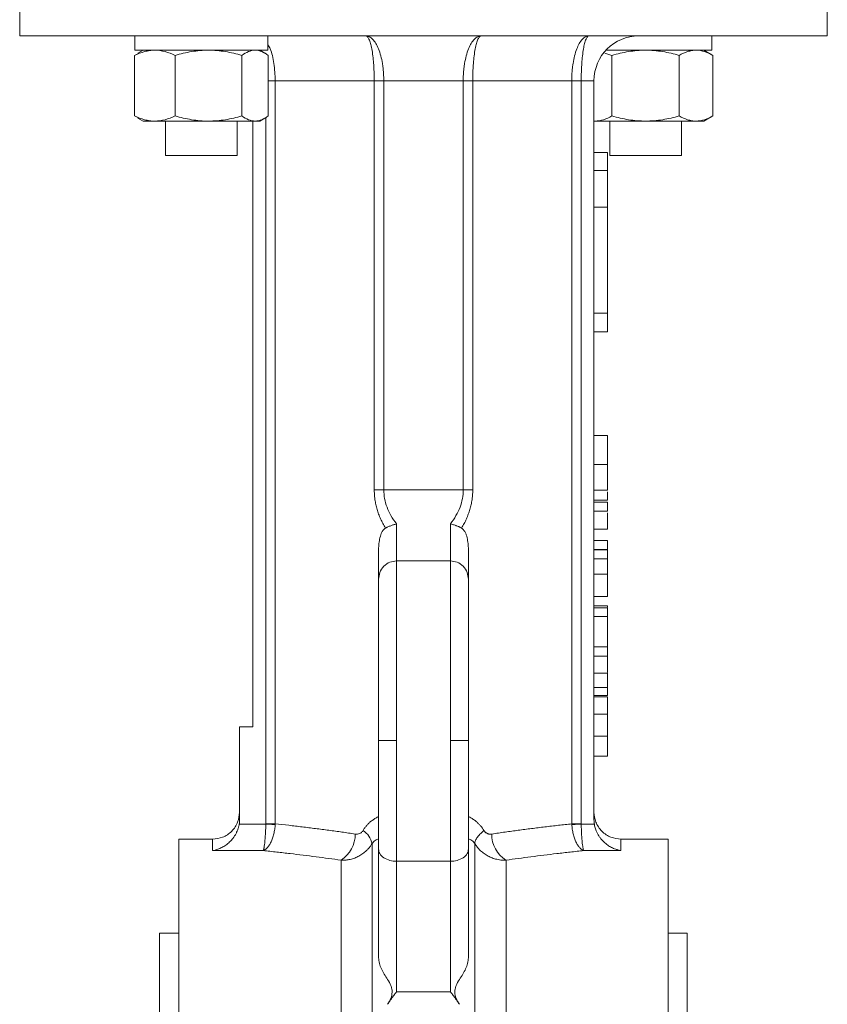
# Model space of a CAD drawing. Header units: millimetres. Extents: x 2 to 458, y -103 to 427.
# Tile 10 of 11: x 361 to 451, y 247 to 357. Entities that reach past the tile are written whole.
import ezdxf

# ---------------------------------------------------------------- set-up
doc = ezdxf.new("R2010")
doc.units = ezdxf.units.MM

msp = doc.modelspace()

# ---------------------------------------------------------------- linework, layer by layer
at = {"color": 7, "linetype": 'Continuous', "lineweight": 15}
for p, q in [((360.81, 365.91), (360.81, 354.91)), ((450.81, 354.91), (450.81, 365.91)), ((360.81, 354.91), (450.81, 354.91)), ((373.66, 354.91), (373.66, 353.31)), ((388.46, 353.31), (388.46, 354.91)), ((437.96, 353.31), (437.96, 354.91)), ((388.46, 353.31), (373.66, 353.31)), ((374.56, 353.31), (373.97, 352.97)), ((388.13, 352.98), (387.56, 353.31)), ((437.96, 353.31), (426.15, 353.31)), ((438.07, 352.73), (437.06, 353.31)), ((374, 352.92), (373.61, 352.73)), ((373.61, 345.99), (373.61, 352.73)), ((378.13, 345.99), (378.13, 352.73)), ((385.58, 345.99), (385.58, 352.73)), ((388.51, 345.99), (388.51, 352.73)), ((426.81, 352.73), (426.01, 352.97)), ((426.81, 345.99), (426.81, 352.73)), ((434.31, 345.99), (434.31, 352.73)), ((438.07, 345.99), (438.07, 352.73)), ((389.3, 349.91), (400.33, 349.91)), ((389.3, 349.91), (389.3, 267.1)), ((400.33, 349.91), (401.39, 349.91)), ((400.33, 304.31), (400.33, 349.91)), ((401.39, 349.91), (410.24, 349.91)), ((401.39, 349.91), (401.39, 304.31)), ((410.24, 349.91), (411.3, 349.91)), ((410.24, 304.31), (410.24, 349.91)), ((411.3, 349.91), (422.33, 349.91)), ((411.3, 349.91), (411.3, 304.31)), ((422.33, 267.1), (422.33, 349.91)), ((423.39, 349.91), (422.33, 349.91)), ((424.81, 349.91), (423.39, 349.91)), ((423.39, 267.1), (423.39, 349.91)), ((424.81, 349.91), (424.81, 267.54)), ((374, 345.79), (373.61, 345.99)), ((373.97, 345.75), (374.56, 345.41)), ((387.56, 345.41), (388.13, 345.73)), ((437.06, 345.41), (438.07, 345.99)), ((374.56, 345.41), (375.87, 345.41)), ((381.85, 345.41), (375.87, 345.41)), ((377.06, 345.41), (377.06, 341.56)), ((387.04, 345.41), (381.85, 345.41)), ((385.06, 341.56), (385.06, 345.41)), ((386.81, 277.91), (386.81, 345.41)), ((387.56, 345.41), (387.04, 345.41)), ((424.93, 345.41), (424.81, 345.41)), ((430.56, 345.41), (424.93, 345.41)), ((426.56, 345.41), (426.56, 341.56)), ((430.56, 345.41), (436.19, 345.41)), ((434.56, 341.56), (434.56, 345.41)), ((437.06, 345.41), (436.19, 345.41)), ((385.06, 341.56), (377.06, 341.56)), ((426.31, 341.91), (424.81, 341.91)), ((426.31, 341.91), (426.31, 339.91)), ((434.56, 341.56), (426.56, 341.56)), ((426.31, 339.91), (424.81, 339.91)), ((426.31, 339.91), (426.31, 335.82)), ((426.31, 335.82), (424.81, 335.82)), ((426.31, 335.82), (426.31, 323.99)), ((426.31, 323.99), (424.81, 323.99)), ((426.31, 323.99), (426.31, 321.91)), ((426.31, 321.91), (424.81, 321.91)), ((424.81, 310.38), (426.31, 310.38)), ((424.81, 307.14), (426.31, 307.14)), ((401.39, 304.31), (400.33, 304.31)), ((401.39, 304.31), (410.24, 304.31)), ((411.3, 304.31), (410.24, 304.31)), ((424.81, 304.28), (426.31, 304.28)), ((426.31, 303.16), (426.31, 304.1)), ((426.31, 303.16), (424.81, 303.16)), ((424.81, 302.93), (426.31, 302.93)), ((426.31, 301.95), (426.31, 302.93)), ((426.31, 301.95), (424.81, 301.95)), ((424.81, 299.92), (426.31, 299.92)), ((424.81, 298.67), (426.31, 298.67)), ((426.31, 297.68), (426.31, 298.67)), ((426.31, 297.68), (424.81, 297.68)), ((424.81, 297.64), (426.31, 297.64)), ((426.31, 297.64), (426.31, 297.68)), ((426.31, 296.65), (426.31, 297.64)), ((408.81, 296.4), (402.81, 296.4)), ((426.31, 296.65), (424.81, 296.65)), ((426.31, 294.94), (426.31, 296.65)), ((424.81, 294.94), (426.31, 294.94)), ((426.31, 294.32), (426.31, 294.94)), ((424.81, 292.43), (426.31, 292.43)), ((424.81, 291.4), (426.31, 291.4)), ((424.81, 291.18), (426.31, 291.18)), ((426.31, 291.24), (426.31, 291.4)), ((426.31, 290.19), (426.31, 291.18)), ((426.31, 290.19), (424.81, 290.19)), ((426.31, 286.84), (426.31, 290.19)), ((424.81, 286.84), (426.31, 286.84)), ((426.31, 285.79), (426.31, 286.84)), ((424.81, 285.79), (426.31, 285.79)), ((426.31, 283.97), (426.31, 285.79)), ((424.81, 283.91), (426.31, 283.91)), ((424.81, 282.29), (426.31, 282.29)), ((426.31, 281.39), (426.31, 282.29)), ((424.81, 281.39), (426.31, 281.39)), ((424.81, 281.25), (426.31, 281.25)), ((424.81, 279.33), (426.31, 279.33)), ((386.81, 277.91), (385.31, 277.91)), ((385.31, 277.91), (385.31, 267.54)), ((424.81, 276.88), (426.31, 276.88)), ((402.81, 262.93), (402.81, 276.4)), ((408.81, 276.4), (408.81, 262.93)), ((424.81, 274.66), (426.31, 274.66)), ((385.28, 267.08), (388.23, 267.08)), ((388.23, 267.08), (388.24, 267.1)), ((388.24, 267.1), (389.3, 267.1)), ((422.33, 267.1), (423.39, 267.1)), ((423.39, 267.1), (423.39, 267.08)), ((423.39, 267.08), (424.85, 267.08)), ((382.31, 265.41), (378.56, 265.41)), ((378.56, 89.41), (378.56, 265.41)), ((400.08, 264.9), (400.08, 177.41)), ((411.54, 89.92), (411.54, 264.9)), ((433.06, 265.41), (427.81, 265.41)), ((433.06, 265.41), (433.06, 89.41)), ((382.31, 264.12), (387.95, 264.12)), ((423.67, 264.12), (427.81, 264.12)), ((396.62, 263.05), (396.62, 91.76)), ((408.81, 262.93), (402.81, 262.93)), ((402.81, 248.4), (402.81, 262.93)), ((408.81, 262.93), (408.81, 248.4)), ((415.01, 91.76), (415.01, 263.05)), ((378.56, 254.91), (376.41, 254.91)), ((376.41, 254.91), (376.41, 99.91)), ((435.21, 254.91), (433.06, 254.91)), ((435.21, 177.41), (435.21, 254.91)), ((402.81, 248.4), (408.81, 248.4))]:
    msp.add_line(p, q, dxfattribs=at)
at = {"color": 8, "linetype": 'Continuous', "lineweight": 15}
for p, q in [((389.3, 349.91), (388.51, 349.91)), ((388.24, 267.1), (388.24, 345.72)), ((402.81, 296.4), (402.81, 300.53)), ((408.81, 300.53), (408.81, 296.4)), ((402.81, 276.4), (402.81, 296.4)), ((408.81, 296.4), (408.81, 276.4)), ((382.31, 265.41), (382.31, 264.12)), ((427.81, 265.41), (427.81, 264.12))]:
    msp.add_line(p, q, dxfattribs=at)
at = {"color": 7, "linetype": 'Continuous', "lineweight": 15, "flags": 128}
for points in [[(389.29, 267.03), (389.17, 267.03), (389.04, 267.04), (388.92, 267.04), (388.78, 267.05), (388.65, 267.06), (388.51, 267.06), (388.37, 267.07), (388.23, 267.08)], [(423.39, 267.08), (423.25, 267.07), (423.11, 267.06), (422.97, 267.06), (422.84, 267.05), (422.71, 267.04), (422.58, 267.04), (422.45, 267.03), (422.33, 267.03)]]:
    msp.add_lwpolyline(points, dxfattribs=at)
at = {"color": 7, "linetype": 'Continuous', "lineweight": 15}
for centre, radius, start, end in [((429.81, 349.91), 5, 90, 180), ((394.73, 265.97), 3.48, 302.8712, 359.9926), ((397.91, 264.47), 2.21, 11.0732, 58.254), ((416.89, 265.97), 3.48, 180.0074, 237.1288)]:
    msp.add_arc(centre, radius, start, end, dxfattribs=at)
for points, knots in [([(399.38, 354.91), (399.41, 354.91), (399.46, 354.9), (399.54, 354.89), (399.6, 354.88), (399.67, 354.86), (399.72, 354.83), (399.82, 354.79), (399.96, 354.7), (400.15, 354.53), (400.33, 354.32), (400.55, 353.99), (400.81, 353.47), (401.06, 352.7), (401.21, 352), (401.29, 351.45), (401.33, 351.07), (401.36, 350.69), (401.38, 350.3), (401.38, 350.04), (401.39, 349.91)], [0, 0, 0, 0, 0.027605, 0.052808, 0.07561, 0.09601, 0.114007, 0.129603, 0.197645, 0.258496, 0.324454, 0.386139, 0.511985, 0.638696, 0.758338, 0.807447, 0.856123, 0.90441, 0.952354, 1, 1, 1, 1]), ([(400.33, 349.91), (400.33, 349.98), (400.32, 350.12), (400.32, 350.34), (400.32, 350.55), (400.31, 350.77), (400.3, 350.98), (400.29, 351.2), (400.28, 351.41), (400.27, 351.62), (400.24, 352.05), (400.17, 352.7), (400.05, 353.47), (399.93, 353.99), (399.83, 354.32), (399.74, 354.53), (399.65, 354.7), (399.57, 354.81), (399.48, 354.89), (399.41, 354.9), (399.38, 354.91)], [0, 0, 0, 0, 0.02644, 0.052966, 0.079586, 0.106308, 0.133139, 0.160087, 0.18716, 0.214365, 0.24171, 0.361346, 0.488061, 0.613906, 0.675586, 0.741549, 0.802395, 0.870441, 0.924419, 1, 1, 1, 1]), ([(410.24, 349.91), (410.24, 349.98), (410.24, 350.12), (410.25, 350.34), (410.25, 350.55), (410.27, 350.77), (410.28, 350.98), (410.31, 351.2), (410.33, 351.41), (410.36, 351.62), (410.43, 352.05), (410.57, 352.7), (410.82, 353.47), (411.07, 353.99), (411.3, 354.32), (411.47, 354.53), (411.66, 354.7), (411.84, 354.81), (412.04, 354.89), (412.17, 354.9), (412.25, 354.91)], [0, 0, 0, 0, 0.02644, 0.052966, 0.079586, 0.106308, 0.133139, 0.160087, 0.18716, 0.214365, 0.24171, 0.361346, 0.488061, 0.613906, 0.675586, 0.741549, 0.802395, 0.870441, 0.924419, 1, 1, 1, 1]), ([(412.25, 354.91), (412.23, 354.91), (412.21, 354.9), (412.17, 354.89), (412.14, 354.88), (412.11, 354.86), (412.08, 354.83), (412.04, 354.79), (411.97, 354.7), (411.88, 354.53), (411.8, 354.32), (411.69, 353.99), (411.57, 353.47), (411.45, 352.7), (411.38, 352), (411.34, 351.45), (411.32, 351.07), (411.31, 350.69), (411.3, 350.3), (411.3, 350.04), (411.3, 349.91)], [0, 0, 0, 0, 0.027605, 0.052808, 0.07561, 0.09601, 0.114007, 0.129603, 0.197645, 0.258496, 0.324454, 0.386139, 0.511985, 0.638696, 0.758338, 0.807447, 0.856123, 0.90441, 0.952354, 1, 1, 1, 1]), ([(422.33, 349.91), (422.33, 349.98), (422.33, 350.12), (422.33, 350.34), (422.34, 350.55), (422.36, 350.77), (422.37, 350.98), (422.39, 351.2), (422.42, 351.41), (422.44, 351.62), (422.51, 352.05), (422.64, 352.7), (422.88, 353.45), (423.17, 354.08), (423.44, 354.47), (423.69, 354.7), (423.86, 354.81), (424.05, 354.89), (424.17, 354.9), (424.25, 354.91)], [0, 0, 0, 0, 0.027278, 0.054637, 0.08208, 0.109608, 0.137221, 0.164923, 0.192713, 0.220594, 0.248567, 0.370254, 0.497716, 0.616678, 0.74823, 0.807719, 0.874049, 0.926554, 1, 1, 1, 1]), ([(424.25, 354.91), (424.24, 354.91), (424.21, 354.9), (424.18, 354.89), (424.15, 354.88), (424.12, 354.86), (424.1, 354.83), (424.06, 354.79), (424, 354.7), (423.89, 354.47), (423.76, 354.08), (423.63, 353.45), (423.53, 352.7), (423.46, 352), (423.43, 351.45), (423.41, 351.07), (423.4, 350.68), (423.39, 350.3), (423.39, 350.04), (423.39, 349.91)], [0, 0, 0, 0, 0.026821, 0.051313, 0.073477, 0.093312, 0.110819, 0.125998, 0.192322, 0.251817, 0.383364, 0.502331, 0.629788, 0.751479, 0.801753, 0.851734, 0.901429, 0.950848, 1, 1, 1, 1]), ([(375.87, 353.31), (375.68, 353.31), (375.48, 353.29), (375.1, 353.24), (374.92, 353.2), (374.35, 353.05), (373.98, 352.9), (373.61, 352.73)], [0, 0, 0, 0, 0.25, 0.25, 0.5, 0.5, 1, 1, 1, 1]), ([(378.13, 352.73), (377.76, 352.9), (377.38, 353.05), (376.63, 353.25), (376.25, 353.31), (375.87, 353.31)], [0, 0, 0, 0, 0.5, 0.5, 1, 1, 1, 1]), ([(381.85, 353.31), (381.53, 353.31), (381.22, 353.29), (380.59, 353.24), (380.28, 353.2), (379.35, 353.05), (378.73, 352.9), (378.13, 352.73)], [0, 0, 0, 0, 0.25, 0.25, 0.5, 0.5, 1, 1, 1, 1]), ([(385.58, 352.73), (384.97, 352.9), (384.35, 353.05), (383.11, 353.25), (382.48, 353.31), (381.85, 353.31)], [0, 0, 0, 0, 0.5, 0.5, 1, 1, 1, 1]), ([(387.04, 353.31), (386.8, 353.31), (386.54, 353.25), (386.05, 353.05), (385.81, 352.9), (385.58, 352.73)], [0, 0, 0, 0, 0.5, 0.5, 1, 1, 1, 1]), ([(388.51, 352.73), (388.27, 352.9), (388.03, 353.05), (387.54, 353.25), (387.29, 353.31), (387.04, 353.31)], [0, 0, 0, 0, 0.5, 0.5, 1, 1, 1, 1]), ([(426.81, 352.73), (427.42, 352.9), (428.04, 353.05), (429.3, 353.25), (429.93, 353.31), (430.56, 353.31)], [0, 0, 0, 0, 0.5, 0.5, 1, 1, 1, 1]), ([(430.56, 353.31), (431.19, 353.31), (431.84, 353.25), (433.09, 353.05), (433.71, 352.9), (434.31, 352.73)], [0, 0, 0, 0, 0.5, 0.5, 1, 1, 1, 1]), ([(436.19, 353.31), (436.03, 353.31), (435.87, 353.29), (435.55, 353.24), (435.4, 353.2), (434.93, 353.05), (434.62, 352.9), (434.31, 352.73)], [0, 0, 0, 0, 0.25, 0.25, 0.5, 0.5, 1, 1, 1, 1]), ([(438.07, 352.73), (437.76, 352.9), (437.45, 353.05), (436.82, 353.25), (436.51, 353.31), (436.19, 353.31)], [0, 0, 0, 0, 0.5, 0.5, 1, 1, 1, 1]), ([(375.87, 345.41), (375.68, 345.41), (375.48, 345.42), (375.1, 345.47), (374.92, 345.51), (374.35, 345.67), (373.98, 345.81), (373.61, 345.99)], [0, 0, 0, 0, 0.25, 0.25, 0.5, 0.5, 1, 1, 1, 1]), ([(378.13, 345.99), (377.76, 345.81), (377.38, 345.66), (376.63, 345.46), (376.25, 345.41), (375.87, 345.41)], [0, 0, 0, 0, 0.5, 0.5, 1, 1, 1, 1]), ([(381.85, 345.41), (381.53, 345.41), (381.22, 345.42), (380.59, 345.47), (380.28, 345.51), (379.35, 345.67), (378.73, 345.81), (378.13, 345.99)], [0, 0, 0, 0, 0.25, 0.25, 0.5, 0.5, 1, 1, 1, 1]), ([(385.58, 345.99), (384.97, 345.81), (384.35, 345.66), (383.11, 345.46), (382.48, 345.41), (381.85, 345.41)], [0, 0, 0, 0, 0.5, 0.5, 1, 1, 1, 1]), ([(387.04, 345.41), (386.8, 345.41), (386.54, 345.46), (386.05, 345.67), (385.81, 345.81), (385.58, 345.99)], [0, 0, 0, 0, 0.5, 0.5, 1, 1, 1, 1]), ([(388.51, 345.99), (388.27, 345.81), (388.03, 345.66), (387.54, 345.46), (387.29, 345.41), (387.04, 345.41)], [0, 0, 0, 0, 0.5, 0.5, 1, 1, 1, 1]), ([(426.81, 345.99), (426.5, 345.81), (426.19, 345.66), (425.57, 345.46), (425.25, 345.41), (424.93, 345.41)], [0, 0, 0, 0, 0.5, 0.5, 1, 1, 1, 1]), ([(426.81, 345.99), (427.42, 345.81), (428.04, 345.66), (429.3, 345.46), (429.93, 345.41), (430.56, 345.41)], [0, 0, 0, 0, 0.5, 0.5, 1, 1, 1, 1]), ([(430.56, 345.41), (431.19, 345.41), (431.84, 345.46), (433.09, 345.67), (433.71, 345.81), (434.31, 345.99)], [0, 0, 0, 0, 0.5, 0.5, 1, 1, 1, 1]), ([(436.19, 345.41), (436.03, 345.41), (435.87, 345.42), (435.55, 345.47), (435.4, 345.51), (434.93, 345.67), (434.62, 345.81), (434.31, 345.99)], [0, 0, 0, 0, 0.25, 0.25, 0.5, 0.5, 1, 1, 1, 1]), ([(438.07, 345.99), (437.76, 345.81), (437.45, 345.66), (436.82, 345.46), (436.51, 345.41), (436.19, 345.41)], [0, 0, 0, 0, 0.5, 0.5, 1, 1, 1, 1]), ([(426.31, 307.14), (426.31, 307.23), (426.31, 307.41), (426.31, 307.67), (426.31, 307.91), (426.31, 308.15), (426.31, 308.37), (426.31, 308.58), (426.31, 308.77), (426.31, 308.95), (426.31, 309.12), (426.31, 309.28), (426.31, 309.43), (426.31, 309.57), (426.31, 309.7), (426.31, 309.82), (426.31, 309.92), (426.31, 310.02), (426.31, 310.1), (426.31, 310.18), (426.31, 310.24), (426.31, 310.29), (426.31, 310.33), (426.31, 310.36), (426.31, 310.38), (426.31, 310.38), (426.31, 310.38)], [0, 0, 0, 0, 0.049196, 0.096248, 0.141349, 0.184656, 0.226059, 0.266173, 0.30529, 0.343245, 0.380877, 0.418496, 0.456319, 0.494237, 0.533024, 0.572473, 0.613079, 0.654934, 0.697397, 0.739884, 0.782195, 0.825062, 0.867987, 0.911411, 0.955372, 1, 1, 1, 1]), ([(426.31, 304.28), (426.31, 304.3), (426.31, 304.35), (426.31, 304.45), (426.31, 304.56), (426.31, 304.68), (426.31, 304.81), (426.31, 304.96), (426.31, 305.13), (426.31, 305.31), (426.31, 305.5), (426.31, 305.7), (426.31, 305.92), (426.31, 306.14), (426.31, 306.38), (426.31, 306.62), (426.31, 306.87), (426.31, 307.05), (426.31, 307.14)], [0, 0, 0, 0, 0.071578, 0.140016, 0.206197, 0.270156, 0.332001, 0.392755, 0.452579, 0.512253, 0.571532, 0.630152, 0.688769, 0.748164, 0.808703, 0.870256, 0.9339, 1, 1, 1, 1]), ([(401.57, 300.06), (401.52, 300.14), (401.42, 300.31), (401.28, 300.57), (401.15, 300.83), (400.99, 301.17), (400.81, 301.61), (400.63, 302.14), (400.5, 302.68), (400.41, 303.16), (400.36, 303.58), (400.33, 303.95), (400.33, 304.19), (400.33, 304.31)], [0, 0, 0, 0, 0.067781, 0.1346, 0.200534, 0.265662, 0.393375, 0.51827, 0.640719, 0.761551, 0.841369, 0.920767, 1, 1, 1, 1]), ([(402.81, 300.53), (402.34, 301.13), (401.98, 301.75), (401.51, 303.02), (401.39, 303.66), (401.39, 304.31)], [0, 0, 0, 0, 0.5, 0.5, 1, 1, 1, 1]), ([(410.24, 304.31), (410.24, 303.66), (410.12, 303.02), (409.64, 301.75), (409.28, 301.13), (408.81, 300.53)], [0, 0, 0, 0, 0.5, 0.5, 1, 1, 1, 1]), ([(411.3, 304.31), (411.3, 304.24), (411.3, 304.09), (411.29, 303.88), (411.27, 303.66), (411.25, 303.44), (411.21, 303.11), (411.13, 302.68), (410.99, 302.14), (410.81, 301.61), (410.6, 301.08), (410.35, 300.56), (410.15, 300.23), (410.05, 300.06)], [0, 0, 0, 0, 0.047503, 0.095047, 0.142686, 0.190477, 0.238473, 0.35919, 0.481759, 0.606539, 0.734372, 0.865356, 1, 1, 1, 1]), ([(426.31, 299.92), (426.31, 299.96), (426.31, 300.01), (426.31, 300.49), (426.31, 301.07), (426.31, 301.55), (426.31, 301.77)], [0, 0, 0, 0, 0.37241, 0.624952, 0.823479, 1, 1, 1, 1]), ([(400.81, 297.68), (400.81, 297.9), (400.82, 298.12), (400.87, 298.55), (400.91, 298.77), (401.01, 299.2), (401.08, 299.41), (401.22, 299.69), (401.28, 299.78), (401.41, 299.94), (401.48, 300.01), (401.57, 300.06)], [0, 0, 0, 0, 0.25, 0.25, 0.5, 0.5, 0.75, 0.75, 0.875, 0.875, 1, 1, 1, 1]), ([(401.57, 300.06), (401.57, 300.06), (401.58, 300.06), (401.59, 300.07), (401.61, 300.08), (401.65, 300.1), (401.73, 300.14), (401.9, 300.22), (402.1, 300.3), (402.32, 300.38), (402.47, 300.43), (402.64, 300.48), (402.75, 300.51), (402.81, 300.53)], [0, 0, 0, 0, 0.007872, 0.015749, 0.031485, 0.06289, 0.125483, 0.250172, 0.500384, 0.620693, 0.750032, 0.86498, 1, 1, 1, 1]), ([(410.05, 300.06), (410.02, 300.08), (409.95, 300.11), (409.85, 300.16), (409.73, 300.22), (409.6, 300.27), (409.47, 300.32), (409.31, 300.38), (409.14, 300.44), (408.96, 300.49), (408.85, 300.52), (408.81, 300.53)], [0, 0, 0, 0, 0.090159, 0.185499, 0.285738, 0.390532, 0.499479, 0.609579, 0.749849, 0.905878, 1, 1, 1, 1]), ([(410.05, 300.06), (410.14, 300.01), (410.21, 299.94), (410.34, 299.78), (410.4, 299.69), (410.5, 299.5), (410.54, 299.4), (410.61, 299.2), (410.64, 299.09), (410.72, 298.78), (410.75, 298.56), (410.8, 298.12), (410.81, 297.9), (410.81, 297.68)], [0, 0, 0, 0, 0.125, 0.125, 0.25, 0.25, 0.375, 0.375, 0.5, 0.5, 0.75, 0.75, 1, 1, 1, 1]), ([(400.81, 297.68), (400.81, 297.14), (400.81, 296.06), (400.81, 295.08), (400.81, 294.7), (400.81, 294.69)], [0, 0, 0, 0, 0.48412, 0.985545, 1, 1, 1, 1]), ([(410.81, 294.34), (410.81, 294.47), (410.81, 294.94), (410.81, 296.05), (410.81, 297.14), (410.81, 297.68)], [0, 0, 0, 0, 0.150566, 0.58274, 1, 1, 1, 1]), ([(402.81, 296.4), (402.56, 296.37), (402.04, 296.32), (401.36, 295.84), (400.9, 295.14), (400.84, 294.6), (400.81, 294.34)], [0, 0, 0, 0, 0.2435, 0.502238, 0.759823, 1, 1, 1, 1]), ([(410.81, 294.34), (410.78, 294.6), (410.73, 295.14), (410.26, 295.84), (409.58, 296.32), (409.06, 296.37), (408.81, 296.4)], [0, 0, 0, 0, 0.240177, 0.497762, 0.7565, 1, 1, 1, 1]), ([(400.81, 294.98), (400.81, 294.88), (400.81, 294.58), (400.81, 294.45), (400.81, 294.36)], [0, 0, 0, 0, 0.316444, 1, 1, 1, 1]), ([(400.81, 276.4), (400.81, 276.53), (400.81, 276.78), (400.81, 277.16), (400.81, 277.55), (400.81, 277.93), (400.81, 278.51), (400.81, 279.3), (400.81, 280.31), (400.81, 281.31), (400.81, 282.67), (400.81, 284.37), (400.81, 286.33), (400.81, 288.18), (400.81, 289.86), (400.81, 291.32), (400.81, 292.33), (400.81, 292.99), (400.81, 293.41), (400.81, 293.76), (400.81, 294), (400.81, 294.16), (400.81, 294.27), (400.81, 294.32), (400.81, 294.34)], [0, 0, 0, 0, 0.014252, 0.028497, 0.042739, 0.056987, 0.071245, 0.108693, 0.14616, 0.185341, 0.224541, 0.306028, 0.390212, 0.476541, 0.56436, 0.652943, 0.741527, 0.78545, 0.829393, 0.872569, 0.915766, 0.943844, 0.971905, 1, 1, 1, 1]), ([(410.81, 276.4), (410.81, 277.33), (410.81, 278.3), (410.81, 280.28), (410.81, 281.3), (410.81, 283.32), (410.81, 284.34), (410.81, 286.3), (410.81, 287.25), (410.81, 289.02), (410.81, 289.85), (410.81, 291.31), (410.81, 291.95), (410.81, 293.02), (410.81, 293.44), (410.81, 294.06), (410.81, 294.25), (410.81, 294.34)], [0, 0, 0, 0, 0.125, 0.125, 0.25, 0.25, 0.375, 0.375, 0.5, 0.5, 0.625, 0.625, 0.75, 0.75, 0.875, 0.875, 1, 1, 1, 1]), ([(426.31, 292.43), (426.31, 292.43), (426.31, 292.44), (426.31, 292.46), (426.31, 292.5), (426.31, 292.57), (426.31, 292.64), (426.31, 292.74), (426.31, 292.85), (426.31, 292.97), (426.31, 293.12), (426.31, 293.3), (426.31, 293.51), (426.31, 293.74), (426.31, 294), (426.31, 294.29), (426.31, 294.6), (426.31, 294.82), (426.31, 294.94)], [0, 0, 0, 0, 0.058052, 0.114221, 0.168904, 0.222643, 0.275672, 0.328749, 0.381687, 0.435986, 0.491569, 0.549302, 0.610398, 0.676235, 0.747763, 0.825226, 0.909019, 1, 1, 1, 1]), ([(426.31, 282.29), (426.31, 282.34), (426.31, 282.45), (426.31, 282.63), (426.31, 282.84), (426.31, 283.06), (426.31, 283.28), (426.31, 283.5), (426.31, 283.71), (426.31, 283.84), (426.31, 283.91)], [0, 0, 0, 0, 0.111668, 0.232091, 0.362738, 0.501941, 0.641531, 0.771102, 0.890164, 1, 1, 1, 1]), ([(426.31, 279.08), (426.31, 279.16), (426.31, 279.3), (426.31, 279.52), (426.31, 279.72), (426.31, 279.92), (426.31, 280.1), (426.31, 280.28), (426.31, 280.44), (426.31, 280.59), (426.31, 280.73), (426.31, 280.85), (426.31, 280.96), (426.31, 281.05), (426.31, 281.12), (426.31, 281.19), (426.31, 281.23), (426.31, 281.25), (426.31, 281.25)], [0, 0, 0, 0, 0.069309, 0.135582, 0.199703, 0.261758, 0.322713, 0.382968, 0.442746, 0.503224, 0.563759, 0.623755, 0.683414, 0.743843, 0.805035, 0.867628, 0.932767, 1, 1, 1, 1]), ([(426.31, 276.88), (426.31, 276.96), (426.31, 277.14), (426.31, 277.39), (426.31, 277.63), (426.31, 277.86), (426.31, 278.08), (426.31, 278.28), (426.31, 278.47), (426.31, 278.65), (426.31, 278.81), (426.31, 278.95), (426.31, 279.07), (426.31, 279.17), (426.31, 279.24), (426.31, 279.29), (426.31, 279.32), (426.31, 279.33), (426.31, 279.33)], [0, 0, 0, 0, 0.056153, 0.110126, 0.162527, 0.214177, 0.265143, 0.316503, 0.369168, 0.423109, 0.479258, 0.538817, 0.601984, 0.670126, 0.743647, 0.822845, 0.908267, 1, 1, 1, 1]), ([(426.31, 274.66), (426.31, 274.67), (426.31, 274.67), (426.31, 274.73), (426.31, 274.82), (426.31, 274.92), (426.31, 275.02), (426.31, 275.1), (426.31, 275.19), (426.31, 275.29), (426.31, 275.39), (426.31, 275.5), (426.31, 275.62), (426.31, 275.74), (426.31, 275.86), (426.31, 276), (426.31, 276.13), (426.31, 276.27), (426.31, 276.42), (426.31, 276.57), (426.31, 276.72), (426.31, 276.82), (426.31, 276.88)], [0, 0, 0, 0, 0.088886, 0.175415, 0.261596, 0.347807, 0.390795, 0.432577, 0.473533, 0.514164, 0.554098, 0.59382, 0.633314, 0.673272, 0.713163, 0.753036, 0.792921, 0.83303, 0.873661, 0.914905, 0.956956, 1, 1, 1, 1]), ([(400.81, 276.4), (400.81, 276.4), (400.85, 276.4), (401.05, 276.4), (401.2, 276.4), (401.59, 276.4), (401.83, 276.4), (402.32, 276.4), (402.58, 276.4), (402.81, 276.4)], [0, 0, 0, 0, 0.25, 0.25, 0.5, 0.5, 0.75, 0.75, 1, 1, 1, 1]), ([(400.81, 264.28), (400.81, 264.38), (400.81, 264.59), (400.81, 264.9), (400.81, 265.22), (400.81, 265.55), (400.81, 265.88), (400.81, 266.22), (400.81, 266.56), (400.81, 267.26), (400.81, 268.36), (400.81, 269.89), (400.81, 271.48), (400.81, 272.84), (400.81, 273.94), (400.81, 274.75), (400.81, 275.58), (400.81, 276.13), (400.81, 276.4)], [0, 0, 0, 0, 0.03104, 0.062032, 0.092992, 0.123938, 0.154885, 0.18585, 0.216848, 0.247897, 0.373932, 0.500008, 0.626043, 0.752119, 0.814147, 0.876049, 0.937957, 1, 1, 1, 1]), ([(408.81, 276.4), (409.05, 276.4), (409.3, 276.4), (409.79, 276.4), (410.03, 276.4), (410.42, 276.4), (410.57, 276.4), (410.77, 276.4), (410.81, 276.4), (410.81, 276.4)], [0, 0, 0, 0, 0.25, 0.25, 0.5, 0.5, 0.75, 0.75, 1, 1, 1, 1]), ([(410.81, 264.28), (410.81, 265.08), (410.81, 265.96), (410.81, 267.85), (410.81, 268.86), (410.81, 270.95), (410.81, 272.03), (410.81, 274.22), (410.81, 275.32), (410.81, 276.4)], [0, 0, 0, 0, 0.25, 0.25, 0.5, 0.5, 0.75, 0.75, 1, 1, 1, 1]), ([(385.31, 268.41), (385.27, 268.03), (385.21, 267.45), (384.84, 266.75), (384.45, 266.27), (383.97, 265.88), (383.27, 265.51), (382.69, 265.45), (382.31, 265.41)], [0, 0, 0, 0, 0.2394561, 0.368361, 0.5000002, 0.6316394, 0.7605431, 1, 1, 1, 1]), ([(399.07, 266.36), (399.1, 266.41), (399.16, 266.5), (399.27, 266.65), (399.37, 266.79), (399.48, 266.92), (399.6, 267.05), (399.72, 267.17), (399.9, 267.34), (400.15, 267.53), (400.47, 267.75), (400.7, 267.86), (400.81, 267.92)], [0, 0, 0, 0, 0.070902, 0.14179, 0.212799, 0.284063, 0.355713, 0.42788, 0.500692, 0.664926, 0.830919, 1, 1, 1, 1]), ([(410.81, 267.92), (410.87, 267.89), (410.99, 267.83), (411.15, 267.74), (411.32, 267.64), (411.48, 267.53), (411.63, 267.41), (411.8, 267.26), (411.99, 267.08), (412.2, 266.86), (412.39, 266.62), (412.5, 266.44), (412.55, 266.36)], [0, 0, 0, 0, 0.084928, 0.168956, 0.252242, 0.334951, 0.41725, 0.499311, 0.625512, 0.750854, 0.875739, 1, 1, 1, 1]), ([(427.81, 265.41), (427.43, 265.45), (426.85, 265.51), (426.16, 265.88), (425.67, 266.27), (425.29, 266.75), (424.91, 267.45), (424.85, 268.03), (424.81, 268.41)], [0, 0, 0, 0, 0.2394569, 0.3683605, 0.4999996, 0.6316391, 0.7605439, 1, 1, 1, 1]), ([(385.28, 267.08), (385.27, 267.04), (385.25, 266.95), (385.23, 266.83), (385.19, 266.7), (385.16, 266.57), (385.09, 266.39), (384.99, 266.16), (384.85, 265.88), (384.68, 265.63), (384.44, 265.31), (384.11, 264.98), (383.68, 264.65), (383.31, 264.45), (383.01, 264.31), (382.79, 264.24), (382.56, 264.17), (382.4, 264.14), (382.31, 264.12)], [0, 0, 0, 0, 0.024431, 0.049131, 0.074139, 0.099492, 0.125227, 0.186532, 0.250951, 0.312018, 0.37667, 0.501367, 0.626644, 0.751182, 0.809489, 0.875139, 0.927097, 1, 1, 1, 1]), ([(387.95, 264.12), (387.95, 264.13), (387.96, 264.15), (387.98, 264.19), (387.99, 264.24), (388.01, 264.28), (388.02, 264.33), (388.03, 264.38), (388.04, 264.43), (388.06, 264.55), (388.1, 264.77), (388.13, 265.1), (388.16, 265.43), (388.18, 265.75), (388.2, 266.08), (388.22, 266.41), (388.23, 266.74), (388.23, 266.97), (388.23, 267.08)], [0, 0, 0, 0, 0.040303, 0.078026, 0.113166, 0.145726, 0.175704, 0.2031, 0.227914, 0.250147, 0.381353, 0.49992, 0.588039, 0.67424, 0.758529, 0.840913, 0.921401, 1, 1, 1, 1]), ([(387.95, 264.12), (388.03, 264.15), (388.11, 264.19), (388.26, 264.3), (388.34, 264.37), (388.48, 264.53), (388.56, 264.63), (388.69, 264.84), (388.76, 264.96), (388.88, 265.22), (388.94, 265.37), (389.04, 265.66), (389.09, 265.82), (389.17, 266.15), (389.2, 266.32), (389.26, 266.67), (389.28, 266.85), (389.29, 267.03)], [0, 0, 0, 0, 0.125, 0.125, 0.25, 0.25, 0.375, 0.375, 0.5, 0.5, 0.625, 0.625, 0.75, 0.75, 0.875, 0.875, 1, 1, 1, 1]), ([(389.3, 267.1), (389.79, 267.05), (390.79, 266.94), (392.28, 266.77), (393.76, 266.58), (395.25, 266.39), (396.73, 266.19), (397.71, 266.04), (398.21, 265.97)], [0, 0, 0, 0, 0.1673031, 0.3343446, 0.5011296, 0.6676636, 0.8339519, 1, 1, 1, 1]), ([(413.42, 265.97), (413.91, 266.04), (414.9, 266.19), (416.38, 266.39), (417.86, 266.58), (419.35, 266.77), (420.84, 266.94), (421.83, 267.05), (422.33, 267.1)], [0, 0, 0, 0, 0.166048, 0.332336, 0.49887, 0.665655, 0.832697, 1, 1, 1, 1]), ([(422.33, 267.03), (422.35, 266.85), (422.37, 266.67), (422.42, 266.32), (422.46, 266.15), (422.54, 265.82), (422.58, 265.66), (422.69, 265.37), (422.74, 265.22), (422.87, 264.96), (422.93, 264.84), (423.07, 264.63), (423.14, 264.53), (423.29, 264.37), (423.36, 264.3), (423.52, 264.19), (423.6, 264.15), (423.67, 264.12)], [0, 0, 0, 0, 0.125, 0.125, 0.25, 0.25, 0.375, 0.375, 0.5, 0.5, 0.625, 0.625, 0.75, 0.75, 0.875, 0.875, 1, 1, 1, 1]), ([(423.39, 267.08), (423.39, 267.02), (423.39, 266.91), (423.4, 266.74), (423.4, 266.58), (423.41, 266.41), (423.41, 266.24), (423.42, 266.07), (423.43, 265.9), (423.44, 265.74), (423.45, 265.58), (423.46, 265.42), (423.48, 265.27), (423.5, 265.05), (423.53, 264.76), (423.57, 264.51), (423.6, 264.33), (423.64, 264.2), (423.66, 264.15), (423.67, 264.12)], [0, 0, 0, 0, 0.039429, 0.079345, 0.119747, 0.160637, 0.202016, 0.243885, 0.286245, 0.329097, 0.372442, 0.416281, 0.460615, 0.505444, 0.623151, 0.753521, 0.817597, 0.89976, 1, 1, 1, 1]), ([(427.81, 264.12), (427.75, 264.13), (427.63, 264.15), (427.48, 264.19), (427.31, 264.24), (427.11, 264.31), (426.81, 264.45), (426.44, 264.65), (426.02, 264.98), (425.68, 265.31), (425.44, 265.63), (425.28, 265.88), (425.13, 266.16), (425.02, 266.42), (424.94, 266.66), (424.88, 266.87), (424.86, 267.01), (424.85, 267.08)], [0, 0, 0, 0, 0.050929, 0.092554, 0.124873, 0.190518, 0.248832, 0.373372, 0.498652, 0.623352, 0.687997, 0.749073, 0.813486, 0.874799, 0.917465, 0.959141, 1, 1, 1, 1]), ([(398.21, 265.97), (398.23, 265.97), (398.29, 265.96), (398.37, 265.96), (398.5, 265.97), (398.65, 266), (398.8, 266.08), (398.9, 266.15), (399, 266.24), (399.05, 266.32), (399.07, 266.36)], [0, 0, 0, 0, 0.084069, 0.167078, 0.249456, 0.499211, 0.625681, 0.749414, 0.875742, 1, 1, 1, 1]), ([(412.55, 266.36), (412.39, 266.22), (412.24, 266.08), (411.97, 265.8), (411.86, 265.66), (411.68, 265.4), (411.62, 265.28), (411.54, 265.07), (411.53, 264.97), (411.54, 264.9)], [0, 0, 0, 0, 0.25, 0.25, 0.5, 0.5, 0.75, 0.75, 1, 1, 1, 1]), ([(412.55, 266.36), (412.57, 266.33), (412.6, 266.28), (412.66, 266.21), (412.73, 266.15), (412.83, 266.08), (412.94, 266.02), (413.05, 265.98), (413.17, 265.96), (413.3, 265.96), (413.38, 265.97), (413.42, 265.97)], [0, 0, 0, 0, 0.082193, 0.165007, 0.249419, 0.372505, 0.499274, 0.622506, 0.749211, 0.873393, 1, 1, 1, 1]), ([(396.62, 263.05), (396.68, 263.05), (396.81, 263.05), (397, 263.05), (397.18, 263.07), (397.35, 263.09), (397.5, 263.12), (397.77, 263.17), (398.15, 263.28), (398.62, 263.5), (399.05, 263.77), (399.41, 264.06), (399.68, 264.34), (399.9, 264.61), (400.02, 264.8), (400.08, 264.9)], [0, 0, 0, 0, 0.048509, 0.094394, 0.137512, 0.177737, 0.214968, 0.249119, 0.379004, 0.49915, 0.626783, 0.74933, 0.833938, 0.917591, 1, 1, 1, 1]), ([(411.54, 264.9), (411.58, 264.84), (411.65, 264.73), (411.77, 264.56), (411.9, 264.4), (412.03, 264.25), (412.25, 264.03), (412.57, 263.77), (413, 263.5), (413.47, 263.29), (413.89, 263.16), (414.28, 263.09), (414.63, 263.05), (414.88, 263.05), (415.01, 263.05)], [0, 0, 0, 0, 0.049075, 0.0986324, 0.1486135, 0.1989563, 0.2495961, 0.3719917, 0.4994444, 0.6195071, 0.7492464, 0.8210789, 0.9049723, 1, 1, 1, 1]), ([(396.62, 263.05), (396.16, 263.12), (395.23, 263.25), (393.83, 263.43), (392.39, 263.62), (390.94, 263.79), (389.45, 263.96), (388.45, 264.07), (387.95, 264.12)], [0, 0, 0, 0, 0.1591596, 0.3213219, 0.4864869, 0.6546548, 0.8258258, 1, 1, 1, 1]), ([(400.81, 264.28), (400.81, 264.12), (400.85, 263.95), (401.05, 263.62), (401.2, 263.46), (401.59, 263.2), (401.83, 263.1), (402.32, 262.96), (402.58, 262.93), (402.81, 262.93)], [0, 0, 0, 0, 0.25, 0.25, 0.5, 0.5, 0.75, 0.75, 1, 1, 1, 1]), ([(400.81, 252.17), (400.81, 252.28), (400.81, 252.49), (400.81, 252.82), (400.81, 253.16), (400.81, 253.49), (400.81, 254), (400.81, 254.68), (400.81, 255.54), (400.81, 256.4), (400.81, 257.53), (400.81, 258.91), (400.81, 260.22), (400.81, 261.2), (400.81, 261.9), (400.81, 262.55), (400.81, 263.1), (400.81, 263.56), (400.81, 263.93), (400.81, 264.16), (400.81, 264.28)], [0, 0, 0, 0, 0.026679, 0.053327, 0.079967, 0.106622, 0.133313, 0.199969, 0.266664, 0.332665, 0.398705, 0.528063, 0.653681, 0.714162, 0.774683, 0.832462, 0.890281, 0.926855, 0.963409, 1, 1, 1, 1]), ([(408.81, 262.93), (409.05, 262.93), (409.3, 262.96), (409.79, 263.1), (410.03, 263.2), (410.42, 263.46), (410.57, 263.62), (410.77, 263.95), (410.81, 264.12), (410.81, 264.28)], [0, 0, 0, 0, 0.25, 0.25, 0.5, 0.5, 0.75, 0.75, 1, 1, 1, 1]), ([(410.81, 252.17), (410.81, 253.25), (410.81, 254.4), (410.81, 256.7), (410.81, 257.84), (410.81, 259.99), (410.81, 261), (410.81, 262.8), (410.81, 263.6), (410.81, 264.28)], [0, 0, 0, 0, 0.25, 0.25, 0.5, 0.5, 0.75, 0.75, 1, 1, 1, 1]), ([(423.67, 264.12), (423.17, 264.07), (422.17, 263.96), (420.69, 263.79), (419.23, 263.62), (417.8, 263.43), (416.39, 263.25), (415.47, 263.12), (415.01, 263.05)], [0, 0, 0, 0, 0.1741742, 0.3453452, 0.5135131, 0.6786781, 0.8408404, 1, 1, 1, 1]), ([(400.81, 252.17), (400.81, 251.96), (400.84, 251.76), (400.95, 251.36), (401.02, 251.16), (401.21, 250.76), (401.31, 250.56), (401.55, 250.16), (401.68, 249.96), (401.81, 249.76)], [0, 0, 0, 0, 0.25, 0.25, 0.5, 0.5, 0.75, 0.75, 1, 1, 1, 1]), ([(410.81, 252.17), (410.81, 251.96), (410.78, 251.76), (410.67, 251.36), (410.6, 251.16), (410.42, 250.76), (410.31, 250.56), (410.08, 250.16), (409.95, 249.96), (409.81, 249.76)], [0, 0, 0, 0, 0.25, 0.25, 0.5, 0.5, 0.75, 0.75, 1, 1, 1, 1]), ([(401.81, 249.76), (401.96, 249.55), (402.09, 249.32), (402.22, 248.96), (402.25, 248.84), (402.3, 248.59), (402.31, 248.47), (402.31, 248.11), (402.26, 247.89), (402.09, 247.44), (401.96, 247.22), (401.81, 247)], [0, 0, 0, 0, 0.25, 0.25, 0.375, 0.375, 0.5, 0.5, 0.75, 0.75, 1, 1, 1, 1]), ([(409.81, 249.76), (409.66, 249.55), (409.54, 249.32), (409.4, 248.96), (409.37, 248.84), (409.32, 248.59), (409.31, 248.47), (409.31, 248.11), (409.36, 247.89), (409.53, 247.44), (409.66, 247.22), (409.81, 247)], [0, 0, 0, 0, 0.25, 0.25, 0.375, 0.375, 0.5, 0.5, 0.75, 0.75, 1, 1, 1, 1]), ([(401.81, 247), (401.85, 247.06), (401.93, 247.18), (402.09, 247.42), (402.3, 247.71), (402.56, 248.06), (402.73, 248.29), (402.81, 248.4)], [0, 0, 0, 0, 0.135486, 0.250037, 0.500011, 0.762798, 1, 1, 1, 1]), ([(408.81, 248.4), (408.89, 248.29), (409.07, 248.06), (409.32, 247.71), (409.53, 247.42), (409.69, 247.18), (409.77, 247.06), (409.81, 247)], [0, 0, 0, 0, 0.237202, 0.499989, 0.749963, 0.864514, 1, 1, 1, 1])]:
    msp.add_open_spline(points, degree=3, knots=knots, dxfattribs=at)
at = {"color": 8, "linetype": 'Continuous', "lineweight": 15}
for points, knots in [([(388.46, 353.91), (388.56, 353.77), (388.86, 353.29), (389.2, 351.85), (389.26, 350.56), (389.3, 349.91)], [0, 0, 0, 0, 0.179338, 0.590488, 1, 1, 1, 1]), ([(400.81, 265.43), (400.68, 265.39), (400.49, 265.32), (400.24, 265.11), (400.13, 264.97), (400.08, 264.9)], [0, 0, 0, 0, 0.508423, 0.763175, 1, 1, 1, 1]), ([(411.54, 264.9), (411.49, 264.97), (411.39, 265.11), (411.14, 265.32), (410.94, 265.39), (410.81, 265.43)], [0, 0, 0, 0, 0.236592, 0.492811, 1, 1, 1, 1])]:
    msp.add_open_spline(points, degree=3, knots=knots, dxfattribs=at)
at = {"color": 7, "linetype": 'Continuous', "lineweight": 15}
for points in [[(385.31, 267.54), (385.31, 267.39), (385.3, 267.23), (385.28, 267.08)], [(389.29, 267.03), (389.29, 267.05), (389.29, 267.08), (389.3, 267.1)], [(422.33, 267.1), (422.33, 267.08), (422.33, 267.05), (422.33, 267.03)], [(424.85, 267.08), (424.82, 267.23), (424.81, 267.39), (424.81, 267.54)]]:
    msp.add_open_spline(points, degree=3, dxfattribs=at)

doc.saveas('drawing.dxf')
